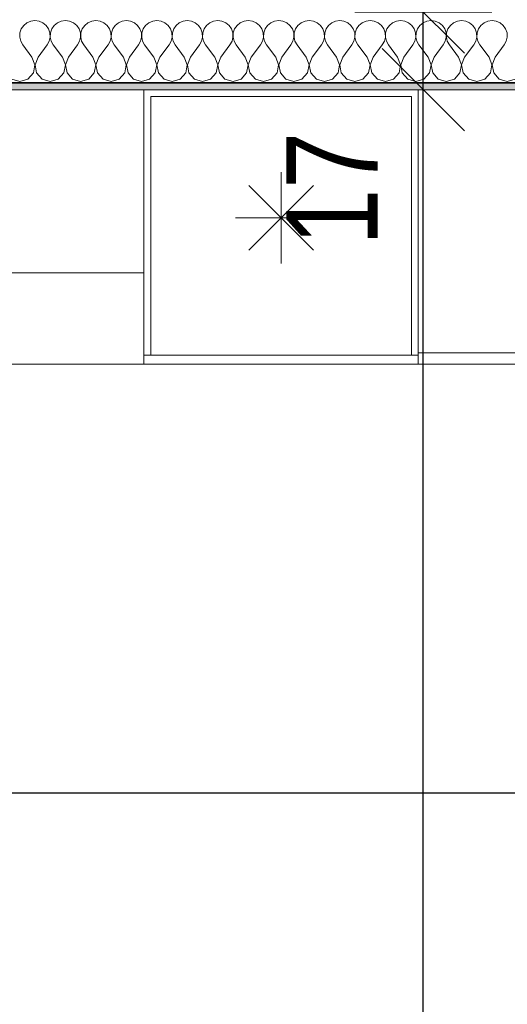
# Model space of a CAD drawing. Header units: metres. Extents: x -7.1 to 26.5, y -14.7 to 18.1.
# Tile 119 of 182: x 21.1 to 22.2, y 1.6 to 3.7. Entities that reach past the tile are written whole.
import ezdxf

# ---------------------------------------------------------------- set-up
doc = ezdxf.new("R2010")
doc.units = ezdxf.units.M
doc.header["$PDMODE"] = 65
doc.linetypes.add('AUSGEZOGEN', pattern=[0])
for name, color, linetype in [('XR$1$015 Innenwände', 7, 'AUSGEZOGEN'), ('XR$1$015 Innenwände Schichttrennlinien', 7, 'AUSGEZOGEN'), ('XR$1$065 Möbel Einrichtung', 7, 'AUSGEZOGEN'), ('XR$1$080 Raumdefinitionen Kontur', 7, 'AUSGEZOGEN'), ('XR$2$105 Bemassungen 100', 7, 'AUSGEZOGEN'), ('XR$3$015 Innenwände Bauteilschraffuren', 7, 'AUSGEZOGEN')]:
    doc.layers.add(name, color=color, linetype=linetype)
doc.styles.add('ARIAL', font='arial.ttf')
doc.dimstyles.new('DIMSTYLE_3', dxfattribs={"dimtxt": 0.2, "dimasz": 0.3, "dimexe": 0, "dimexo": 0, "dimgap": 0.1, "dimtad": 2, "dimrnd": 0.005, "dimzin": 4, "dimdsep": 46, "dimtxsty": 'ARIAL', "dimblk1": 'ALL_ML_STRICH', "dimblk2": 'ALL_ML_STRICH', "dimsah": 1, "dimcen": 0, "dimclrd": 7, "dimclre": 7, "dimclrt": 7, "dimadec": 0, "dimazin": 0, "dimtfac": 1, "dimtdec": 0, "dimtix": 1, "dimtmove": 2, "dimatfit": 3, "dimfxl": 0, "dimtzin": 0, "dimlwd": 0, "dimlwe": 18, "dimarcsym": 0})
doc.dimstyles.new('DIMSTYLE_7', dxfattribs={"dimtxt": 0.2, "dimasz": 0.3, "dimexe": 0, "dimexo": 0, "dimgap": 0.1, "dimtad": 2, "dimdec": 1, "dimlfac": 100, "dimrnd": 0.5, "dimzin": 4, "dimdsep": 46, "dimtxsty": 'ARIAL', "dimblk1": 'ALL_ML_STRICH', "dimblk2": 'ALL_ML_STRICH', "dimsah": 1, "dimcen": 0, "dimclrd": 7, "dimclre": 7, "dimclrt": 7, "dimadec": 0, "dimazin": 0, "dimtfac": 1, "dimtdec": 0, "dimtix": 1, "dimtmove": 2, "dimatfit": 3, "dimfxl": 0, "dimtvp": 1.2, "dimtzin": 0, "dimlwd": 0, "dimlwe": 18, "dimarcsym": 0})

# ---------------------------------------------------------------- blocks, each defined once
blk = doc.blocks.new('ALL_ML_STRICH')
at = {"color": 0, "linetype": 'ByBlock', "lineweight": -2}
for p, q in [((0, -0.5), (0, 0.5)), ((-0.3, -0.3), (0.3, 0.3)), ((-1, 0), (0.5, 0))]:
    blk.add_line(p, q, dxfattribs=at)
blk = doc.blocks.new('*D156')
at = {"layer": 'DEFPOINTS', "color": 7, "linetype": 'AUSGEZOGEN', "lineweight": 18, "transparency": 33554687}
for p in [(18.6318, 2.3555), (22.6218, 2.1433), (18.6318, 2.0461)]:
    blk.add_point(p, dxfattribs=at)
at = {"layer": 'XR$2$105 Bemassungen 100', "color": 7, "linetype": 'AUSGEZOGEN', "lineweight": -2, "transparency": 33554687}
for p, q in [((18.6318, 2.6261), (18.6318, 2.0461)), ((18.6318, 2.0461), (22.6218, 2.0461)), ((22.6218, 2.0461), (22.6218, 2.0461))]:
    blk.add_line(p, q, dxfattribs=at)
at = {"layer": 'XR$2$105 Bemassungen 100', "color": 7, "linetype": 'AUSGEZOGEN', "lineweight": 18, "transparency": 33554687, "xscale": 0.3, "yscale": 0.3, "zscale": 0.3, "rotation": 180}
blk.add_blockref('ALL_ML_STRICH', (18.6318, 2.0461), dxfattribs=at)
at = {"layer": 'XR$2$105 Bemassungen 100', "color": 7, "linetype": 'AUSGEZOGEN', "lineweight": 18, "transparency": 33554687, "xscale": 0.3, "yscale": 0.3, "zscale": 0.3}
blk.add_blockref('ALL_ML_STRICH', (22.6218, 2.0461), dxfattribs=at)
at = {"layer": 'XR$2$105 Bemassungen 100', "color": 7, "linetype": 'AUSGEZOGEN', "lineweight": 18, "transparency": 33554687, "insert": (20.6382, 2.2496), "char_height": 0.2, "width": 0.64, "attachment_point": 5, "style": 'ARIAL'}
blk.add_mtext('\\W0.80;\\A1;{\\A1;{3.99\\H0.132000;\\S^ ;}}', dxfattribs=at)
blk = doc.blocks.new('*D214')
at = {"layer": 'DEFPOINTS', "color": 7, "linetype": 'AUSGEZOGEN', "lineweight": 18, "transparency": 33554687}
for p in [(22.1052, 3.5835), (21.983, -3.6465), (22.0994, -3.6465)]:
    blk.add_point(p, dxfattribs=at)
at = {"layer": 'XR$2$105 Bemassungen 100', "color": 7, "linetype": 'AUSGEZOGEN', "lineweight": -2, "transparency": 33554687}
for p, q in [((21.983, 3.5835), (21.983, 3.5835)), ((21.983, -3.6465), (21.983, 3.5835)), ((21.983, -3.6465), (21.983, -3.6465))]:
    blk.add_line(p, q, dxfattribs=at)
at = {"layer": 'XR$2$105 Bemassungen 100', "color": 7, "linetype": 'AUSGEZOGEN', "lineweight": 18, "transparency": 33554687, "xscale": 0.3, "yscale": 0.3, "zscale": 0.3}
for p, rotation in [((21.983, 3.5835), 90), ((21.983, -3.6465), 270)]:
    blk.add_blockref('ALL_ML_STRICH', p, dxfattribs=dict(at, rotation=rotation))
at = {"layer": 'XR$2$105 Bemassungen 100', "color": 7, "linetype": 'AUSGEZOGEN', "lineweight": 18, "transparency": 33554687, "insert": (21.7795, -0.0199), "char_height": 0.2, "width": 0.64, "attachment_point": 5, "rotation": 90, "style": 'ARIAL'}
blk.add_mtext('\\W0.80;\\A1;{\\A1;{7.23\\H0.132000;\\S^ ;}}', dxfattribs=at)
blk = doc.blocks.new('*D215')
at = {"layer": 'DEFPOINTS', "color": 7, "linetype": 'AUSGEZOGEN', "lineweight": 18, "transparency": 33554687}
for p in [(22.1359, 3.7535), (21.983, 3.5835), (22.1052, 3.5835)]:
    blk.add_point(p, dxfattribs=at)
at = {"layer": 'XR$2$105 Bemassungen 100', "color": 7, "linetype": 'AUSGEZOGEN', "lineweight": -2, "transparency": 33554687}
for p, q in [((21.983, 3.7535), (21.983, 3.7535)), ((21.983, 3.5835), (21.983, 3.7535)), ((21.983, 3.5835), (21.983, 3.5835))]:
    blk.add_line(p, q, dxfattribs=at)
at = {"layer": 'XR$2$105 Bemassungen 100', "color": 7, "linetype": 'AUSGEZOGEN', "lineweight": 18, "transparency": 33554687, "xscale": 0.3, "yscale": 0.3, "zscale": 0.3}
for p, rotation in [((21.983, 3.7535), 90), ((21.983, 3.5835), 270)]:
    blk.add_blockref('ALL_ML_STRICH', p, dxfattribs=dict(at, rotation=rotation))
at = {"layer": 'XR$2$105 Bemassungen 100', "color": 7, "linetype": 'AUSGEZOGEN', "lineweight": 18, "transparency": 33554687, "insert": (21.783, 3.367), "char_height": 0.2, "width": 0.64, "attachment_point": 5, "rotation": 90, "style": 'ARIAL'}
blk.add_mtext('\\W0.80;\\A1;{\\A1;{17\\H0.132000;\\S^ ;}}', dxfattribs=at)
blk = doc.blocks.new('*D216')
at = {"layer": 'DEFPOINTS', "color": 7, "linetype": 'AUSGEZOGEN', "lineweight": 18, "transparency": 33554687}
for p in [(22.0127, 6.6135), (21.983, 3.7535), (22.1359, 3.7535)]:
    blk.add_point(p, dxfattribs=at)
at = {"layer": 'XR$2$105 Bemassungen 100', "color": 7, "linetype": 'AUSGEZOGEN', "lineweight": -2, "transparency": 33554687}
for p, q in [((21.983, 6.6135), (21.983, 6.6135)), ((21.983, 3.7535), (21.983, 6.6135)), ((21.983, 3.7535), (21.983, 3.7535))]:
    blk.add_line(p, q, dxfattribs=at)
at = {"layer": 'XR$2$105 Bemassungen 100', "color": 7, "linetype": 'AUSGEZOGEN', "lineweight": 18, "transparency": 33554687, "xscale": 0.3, "yscale": 0.3, "zscale": 0.3}
for p, rotation in [((21.983, 6.6135), 90), ((21.983, 3.7535), 270)]:
    blk.add_blockref('ALL_ML_STRICH', p, dxfattribs=dict(at, rotation=rotation))
at = {"layer": 'XR$2$105 Bemassungen 100', "color": 7, "linetype": 'AUSGEZOGEN', "lineweight": 18, "transparency": 33554687, "insert": (21.7796, 5.1951), "char_height": 0.2, "width": 0.64, "attachment_point": 5, "rotation": 90, "style": 'ARIAL'}
blk.add_mtext('\\W0.80;\\A1;{\\A1;{2.86\\H0.132000;\\S^ ;}}', dxfattribs=at)
blk = doc.blocks.new('COMPLEXOBJECT_229')
at = {"layer": 'XR$3$015 Innenwände Bauteilschraffuren', "color": 8, "linetype": 'AUSGEZOGEN', "lineweight": 13, "transparency": 33554687}
for p, q in [((21.1158, 3.7302), (21.1087, 3.7243)), ((21.1242, 3.7339), (21.1158, 3.7302)), ((21.1333, 3.7352), (21.1242, 3.7339)), ((21.1424, 3.7339), (21.1333, 3.7352)), ((21.1509, 3.7302), (21.1424, 3.7339)), ((21.1579, 3.7243), (21.1509, 3.7302)), ((21.1825, 3.7302), (21.1754, 3.7243)), ((21.1909, 3.7339), (21.1825, 3.7302)), ((21.2, 3.7352), (21.1909, 3.7339)), ((21.2091, 3.7339), (21.2, 3.7352)), ((21.2175, 3.7302), (21.2091, 3.7339)), ((21.2246, 3.7243), (21.2175, 3.7302)), ((21.2491, 3.7302), (21.2421, 3.7243)), ((21.2576, 3.7339), (21.2491, 3.7302)), ((21.2667, 3.7352), (21.2576, 3.7339)), ((21.2758, 3.7339), (21.2667, 3.7352)), ((21.2842, 3.7302), (21.2758, 3.7339)), ((21.2913, 3.7243), (21.2842, 3.7302)), ((21.3158, 3.7302), (21.3087, 3.7243)), ((21.3242, 3.7339), (21.3158, 3.7302)), ((21.3333, 3.7352), (21.3242, 3.7339)), ((21.3424, 3.7339), (21.3333, 3.7352)), ((21.3509, 3.7302), (21.3424, 3.7339)), ((21.3579, 3.7243), (21.3509, 3.7302)), ((21.3825, 3.7302), (21.3754, 3.7243)), ((21.3909, 3.7339), (21.3825, 3.7302)), ((21.4, 3.7352), (21.3909, 3.7339)), ((21.4091, 3.7339), (21.4, 3.7352)), ((21.4175, 3.7302), (21.4091, 3.7339)), ((21.4246, 3.7243), (21.4175, 3.7302)), ((21.4491, 3.7302), (21.4421, 3.7243)), ((21.4576, 3.7339), (21.4491, 3.7302)), ((21.4667, 3.7352), (21.4576, 3.7339)), ((21.4758, 3.7339), (21.4667, 3.7352)), ((21.4842, 3.7302), (21.4758, 3.7339)), ((21.4913, 3.7243), (21.4842, 3.7302)), ((21.5158, 3.7302), (21.5087, 3.7243)), ((21.5242, 3.7339), (21.5158, 3.7302)), ((21.5333, 3.7352), (21.5242, 3.7339)), ((21.5424, 3.7339), (21.5333, 3.7352)), ((21.5509, 3.7302), (21.5424, 3.7339)), ((21.5579, 3.7243), (21.5509, 3.7302)), ((21.5825, 3.7302), (21.5754, 3.7243)), ((21.5909, 3.7339), (21.5825, 3.7302)), ((21.6, 3.7352), (21.5909, 3.7339)), ((21.6091, 3.7339), (21.6, 3.7352)), ((21.6175, 3.7302), (21.6091, 3.7339)), ((21.6246, 3.7243), (21.6175, 3.7302)), ((21.6491, 3.7302), (21.6421, 3.7243)), ((21.6576, 3.7339), (21.6491, 3.7302)), ((21.6667, 3.7352), (21.6576, 3.7339)), ((21.6758, 3.7339), (21.6667, 3.7352)), ((21.6842, 3.7302), (21.6758, 3.7339)), ((21.6913, 3.7243), (21.6842, 3.7302)), ((21.7158, 3.7302), (21.7087, 3.7243)), ((21.7242, 3.7339), (21.7158, 3.7302)), ((21.7333, 3.7352), (21.7242, 3.7339)), ((21.7424, 3.7339), (21.7333, 3.7352)), ((21.7509, 3.7302), (21.7424, 3.7339)), ((21.7579, 3.7243), (21.7509, 3.7302)), ((21.7825, 3.7302), (21.7754, 3.7243)), ((21.7909, 3.7339), (21.7825, 3.7302)), ((21.8, 3.7352), (21.7909, 3.7339)), ((21.8091, 3.7339), (21.8, 3.7352)), ((21.8175, 3.7302), (21.8091, 3.7339)), ((21.8246, 3.7243), (21.8175, 3.7302)), ((21.8491, 3.7302), (21.8421, 3.7243)), ((21.8576, 3.7339), (21.8491, 3.7302)), ((21.8667, 3.7352), (21.8576, 3.7339)), ((21.8758, 3.7339), (21.8667, 3.7352)), ((21.8842, 3.7302), (21.8758, 3.7339)), ((21.8913, 3.7243), (21.8842, 3.7302)), ((21.9158, 3.7302), (21.9087, 3.7243)), ((21.9242, 3.7339), (21.9158, 3.7302)), ((21.9333, 3.7352), (21.9242, 3.7339)), ((21.9424, 3.7339), (21.9333, 3.7352)), ((21.9509, 3.7302), (21.9424, 3.7339)), ((21.9579, 3.7243), (21.9509, 3.7302)), ((21.9825, 3.7302), (21.9754, 3.7243)), ((21.9909, 3.7339), (21.9825, 3.7302)), ((22, 3.7352), (21.9909, 3.7339)), ((22.0091, 3.7339), (22, 3.7352)), ((22.0175, 3.7302), (22.0091, 3.7339)), ((22.0246, 3.7243), (22.0175, 3.7302)), ((22.0491, 3.7302), (22.0421, 3.7243)), ((22.0576, 3.7339), (22.0491, 3.7302)), ((22.0667, 3.7352), (22.0576, 3.7339)), ((22.0758, 3.7339), (22.0667, 3.7352)), ((22.0842, 3.7302), (22.0758, 3.7339)), ((22.0913, 3.7243), (22.0842, 3.7302)), ((22.1158, 3.7302), (22.1087, 3.7243)), ((22.1242, 3.7339), (22.1158, 3.7302)), ((22.1333, 3.7352), (22.1242, 3.7339)), ((22.1424, 3.7339), (22.1333, 3.7352)), ((22.1509, 3.7302), (22.1424, 3.7339)), ((22.1579, 3.7243), (22.1509, 3.7302)), ((21.1006, 3.708), (21.1001, 3.6988)), ((21.1035, 3.7167), (21.1006, 3.708)), ((21.1087, 3.7243), (21.1035, 3.7167)), ((21.1631, 3.7167), (21.1579, 3.7243)), ((21.1661, 3.708), (21.1631, 3.7167)), ((21.1665, 3.6988), (21.1661, 3.708)), ((21.1672, 3.708), (21.1668, 3.6988)), ((21.1702, 3.7167), (21.1672, 3.708)), ((21.1754, 3.7243), (21.1702, 3.7167)), ((21.2298, 3.7167), (21.2246, 3.7243)), ((21.2328, 3.708), (21.2298, 3.7167)), ((21.2332, 3.6988), (21.2328, 3.708)), ((21.2339, 3.708), (21.2335, 3.6988)), ((21.2369, 3.7167), (21.2339, 3.708)), ((21.2421, 3.7243), (21.2369, 3.7167)), ((21.2965, 3.7167), (21.2913, 3.7243)), ((21.2994, 3.708), (21.2965, 3.7167)), ((21.2999, 3.6988), (21.2994, 3.708)), ((21.3006, 3.708), (21.3001, 3.6988)), ((21.3035, 3.7167), (21.3006, 3.708)), ((21.3087, 3.7243), (21.3035, 3.7167)), ((21.3631, 3.7167), (21.3579, 3.7243)), ((21.3661, 3.708), (21.3631, 3.7167)), ((21.3665, 3.6988), (21.3661, 3.708)), ((21.3672, 3.708), (21.3668, 3.6988)), ((21.3702, 3.7167), (21.3672, 3.708)), ((21.3754, 3.7243), (21.3702, 3.7167)), ((21.4298, 3.7167), (21.4246, 3.7243)), ((21.4328, 3.708), (21.4298, 3.7167)), ((21.4332, 3.6988), (21.4328, 3.708)), ((21.4339, 3.708), (21.4335, 3.6988)), ((21.4369, 3.7167), (21.4339, 3.708)), ((21.4421, 3.7243), (21.4369, 3.7167)), ((21.4965, 3.7167), (21.4913, 3.7243)), ((21.4994, 3.708), (21.4965, 3.7167)), ((21.4999, 3.6988), (21.4994, 3.708)), ((21.5006, 3.708), (21.5001, 3.6988)), ((21.5035, 3.7167), (21.5006, 3.708)), ((21.5087, 3.7243), (21.5035, 3.7167)), ((21.5631, 3.7167), (21.5579, 3.7243)), ((21.5661, 3.708), (21.5631, 3.7167)), ((21.5665, 3.6988), (21.5661, 3.708)), ((21.5672, 3.708), (21.5668, 3.6988)), ((21.5702, 3.7167), (21.5672, 3.708)), ((21.5754, 3.7243), (21.5702, 3.7167)), ((21.6298, 3.7167), (21.6246, 3.7243)), ((21.6328, 3.708), (21.6298, 3.7167)), ((21.6332, 3.6988), (21.6328, 3.708)), ((21.6339, 3.708), (21.6335, 3.6988)), ((21.6369, 3.7167), (21.6339, 3.708)), ((21.6421, 3.7243), (21.6369, 3.7167)), ((21.6965, 3.7167), (21.6913, 3.7243)), ((21.6994, 3.708), (21.6965, 3.7167)), ((21.6999, 3.6988), (21.6994, 3.708)), ((21.7006, 3.708), (21.7001, 3.6988)), ((21.7035, 3.7167), (21.7006, 3.708)), ((21.7087, 3.7243), (21.7035, 3.7167)), ((21.7631, 3.7167), (21.7579, 3.7243)), ((21.7661, 3.708), (21.7631, 3.7167)), ((21.7665, 3.6988), (21.7661, 3.708)), ((21.7672, 3.708), (21.7668, 3.6988)), ((21.7702, 3.7167), (21.7672, 3.708)), ((21.7754, 3.7243), (21.7702, 3.7167)), ((21.8298, 3.7167), (21.8246, 3.7243)), ((21.8328, 3.708), (21.8298, 3.7167)), ((21.8332, 3.6988), (21.8328, 3.708)), ((21.8339, 3.708), (21.8335, 3.6988)), ((21.8369, 3.7167), (21.8339, 3.708)), ((21.8421, 3.7243), (21.8369, 3.7167)), ((21.8965, 3.7167), (21.8913, 3.7243)), ((21.8994, 3.708), (21.8965, 3.7167)), ((21.8999, 3.6988), (21.8994, 3.708)), ((21.9006, 3.708), (21.9001, 3.6988)), ((21.9035, 3.7167), (21.9006, 3.708)), ((21.9087, 3.7243), (21.9035, 3.7167)), ((21.9631, 3.7167), (21.9579, 3.7243)), ((21.9661, 3.708), (21.9631, 3.7167)), ((21.9665, 3.6988), (21.9661, 3.708)), ((21.9672, 3.708), (21.9668, 3.6988)), ((21.9702, 3.7167), (21.9672, 3.708)), ((21.9754, 3.7243), (21.9702, 3.7167)), ((22.0298, 3.7167), (22.0246, 3.7243)), ((22.0328, 3.708), (22.0298, 3.7167)), ((22.0332, 3.6988), (22.0328, 3.708)), ((22.0339, 3.708), (22.0335, 3.6988)), ((22.0369, 3.7167), (22.0339, 3.708)), ((22.0421, 3.7243), (22.0369, 3.7167)), ((22.0965, 3.7167), (22.0913, 3.7243)), ((22.0994, 3.708), (22.0965, 3.7167)), ((22.0999, 3.6988), (22.0994, 3.708)), ((22.1006, 3.708), (22.1001, 3.6988)), ((22.1035, 3.7167), (22.1006, 3.708)), ((22.1087, 3.7243), (22.1035, 3.7167)), ((22.1631, 3.7167), (22.1579, 3.7243)), ((22.1661, 3.708), (22.1631, 3.7167)), ((22.1665, 3.6988), (22.1661, 3.708)), ((21.1001, 3.6988), (21.1022, 3.6899)), ((21.1022, 3.6899), (21.1067, 3.6818)), ((21.16, 3.6818), (21.1645, 3.6899)), ((21.1645, 3.6899), (21.1665, 3.6988)), ((21.1668, 3.6988), (21.1689, 3.6899)), ((21.1689, 3.6899), (21.1733, 3.6818)), ((21.2267, 3.6818), (21.2311, 3.6899)), ((21.2311, 3.6899), (21.2332, 3.6988)), ((21.2335, 3.6988), (21.2355, 3.6899)), ((21.2355, 3.6899), (21.24, 3.6818)), ((21.2933, 3.6818), (21.2978, 3.6899)), ((21.2978, 3.6899), (21.2999, 3.6988)), ((21.3001, 3.6988), (21.3022, 3.6899)), ((21.3022, 3.6899), (21.3067, 3.6818)), ((21.36, 3.6818), (21.3645, 3.6899)), ((21.3645, 3.6899), (21.3665, 3.6988)), ((21.3668, 3.6988), (21.3689, 3.6899)), ((21.3689, 3.6899), (21.3733, 3.6818)), ((21.4267, 3.6818), (21.4311, 3.6899)), ((21.4311, 3.6899), (21.4332, 3.6988)), ((21.4335, 3.6988), (21.4355, 3.6899)), ((21.4355, 3.6899), (21.44, 3.6818)), ((21.4933, 3.6818), (21.4978, 3.6899)), ((21.4978, 3.6899), (21.4999, 3.6988)), ((21.5001, 3.6988), (21.5022, 3.6899)), ((21.5022, 3.6899), (21.5067, 3.6818)), ((21.56, 3.6818), (21.5645, 3.6899)), ((21.5645, 3.6899), (21.5665, 3.6988)), ((21.5668, 3.6988), (21.5689, 3.6899)), ((21.5689, 3.6899), (21.5733, 3.6818)), ((21.6267, 3.6818), (21.6311, 3.6899)), ((21.6311, 3.6899), (21.6332, 3.6988)), ((21.6335, 3.6988), (21.6355, 3.6899)), ((21.6355, 3.6899), (21.64, 3.6818)), ((21.6933, 3.6818), (21.6978, 3.6899)), ((21.6978, 3.6899), (21.6999, 3.6988)), ((21.7001, 3.6988), (21.7022, 3.6899)), ((21.7022, 3.6899), (21.7067, 3.6818)), ((21.76, 3.6818), (21.7645, 3.6899)), ((21.7645, 3.6899), (21.7665, 3.6988)), ((21.7668, 3.6988), (21.7689, 3.6899)), ((21.7689, 3.6899), (21.7733, 3.6818)), ((21.8267, 3.6818), (21.8311, 3.6899)), ((21.8311, 3.6899), (21.8332, 3.6988)), ((21.8335, 3.6988), (21.8355, 3.6899)), ((21.8355, 3.6899), (21.84, 3.6818)), ((21.8933, 3.6818), (21.8978, 3.6899)), ((21.8978, 3.6899), (21.8999, 3.6988)), ((21.9001, 3.6988), (21.9022, 3.6899)), ((21.9022, 3.6899), (21.9067, 3.6818)), ((21.96, 3.6818), (21.9645, 3.6899)), ((21.9645, 3.6899), (21.9665, 3.6988)), ((21.9668, 3.6988), (21.9689, 3.6899)), ((21.9689, 3.6899), (21.9733, 3.6818)), ((22.0267, 3.6818), (22.0311, 3.6899)), ((22.0311, 3.6899), (22.0332, 3.6988)), ((22.0335, 3.6988), (22.0355, 3.6899)), ((22.0355, 3.6899), (22.04, 3.6818)), ((22.0933, 3.6818), (22.0978, 3.6899)), ((22.0978, 3.6899), (22.0999, 3.6988)), ((22.1001, 3.6988), (22.1022, 3.6899)), ((22.1022, 3.6899), (22.1067, 3.6818)), ((22.16, 3.6818), (22.1645, 3.6899)), ((22.1645, 3.6899), (22.1665, 3.6988)), ((21.1267, 3.6552), (21.1067, 3.6818)), ((21.14, 3.6552), (21.16, 3.6818)), ((21.1933, 3.6552), (21.1733, 3.6818)), ((21.2067, 3.6552), (21.2267, 3.6818)), ((21.26, 3.6552), (21.24, 3.6818)), ((21.2733, 3.6552), (21.2933, 3.6818)), ((21.3267, 3.6552), (21.3067, 3.6818)), ((21.34, 3.6552), (21.36, 3.6818)), ((21.3933, 3.6552), (21.3733, 3.6818)), ((21.4067, 3.6552), (21.4267, 3.6818)), ((21.46, 3.6552), (21.44, 3.6818)), ((21.4733, 3.6552), (21.4933, 3.6818)), ((21.5267, 3.6552), (21.5067, 3.6818)), ((21.54, 3.6552), (21.56, 3.6818)), ((21.5933, 3.6552), (21.5733, 3.6818)), ((21.6067, 3.6552), (21.6267, 3.6818)), ((21.66, 3.6552), (21.64, 3.6818)), ((21.6733, 3.6552), (21.6933, 3.6818)), ((21.7267, 3.6552), (21.7067, 3.6818)), ((21.74, 3.6552), (21.76, 3.6818)), ((21.7933, 3.6552), (21.7733, 3.6818)), ((21.8067, 3.6552), (21.8267, 3.6818)), ((21.86, 3.6552), (21.84, 3.6818)), ((21.8733, 3.6552), (21.8933, 3.6818)), ((21.9267, 3.6552), (21.9067, 3.6818)), ((21.94, 3.6552), (21.96, 3.6818)), ((21.9933, 3.6552), (21.9733, 3.6818)), ((22.0067, 3.6552), (22.0267, 3.6818)), ((22.06, 3.6552), (22.04, 3.6818)), ((22.0733, 3.6552), (22.0933, 3.6818)), ((22.1267, 3.6552), (22.1067, 3.6818)), ((22.14, 3.6552), (22.16, 3.6818)), ((21.1332, 3.6382), (21.1267, 3.6552)), ((21.14, 3.6552), (21.1335, 3.6382)), ((21.1999, 3.6382), (21.1933, 3.6552)), ((21.2067, 3.6552), (21.2001, 3.6382)), ((21.2665, 3.6382), (21.26, 3.6552)), ((21.2733, 3.6552), (21.2668, 3.6382)), ((21.3332, 3.6382), (21.3267, 3.6552)), ((21.34, 3.6552), (21.3335, 3.6382)), ((21.3999, 3.6382), (21.3933, 3.6552)), ((21.4067, 3.6552), (21.4001, 3.6382)), ((21.4665, 3.6382), (21.46, 3.6552)), ((21.4733, 3.6552), (21.4668, 3.6382)), ((21.5332, 3.6382), (21.5267, 3.6552)), ((21.54, 3.6552), (21.5335, 3.6382)), ((21.5999, 3.6382), (21.5933, 3.6552)), ((21.6067, 3.6552), (21.6001, 3.6382)), ((21.6665, 3.6382), (21.66, 3.6552)), ((21.6733, 3.6552), (21.6668, 3.6382)), ((21.7332, 3.6382), (21.7267, 3.6552)), ((21.74, 3.6552), (21.7335, 3.6382)), ((21.7999, 3.6382), (21.7933, 3.6552)), ((21.8067, 3.6552), (21.8001, 3.6382)), ((21.8665, 3.6382), (21.86, 3.6552)), ((21.8733, 3.6552), (21.8668, 3.6382)), ((21.9332, 3.6382), (21.9267, 3.6552)), ((21.94, 3.6552), (21.9335, 3.6382)), ((21.9999, 3.6382), (21.9933, 3.6552)), ((22.0067, 3.6552), (22.0001, 3.6382)), ((22.0665, 3.6382), (22.06, 3.6552)), ((22.0733, 3.6552), (22.0668, 3.6382)), ((22.1332, 3.6382), (22.1267, 3.6552)), ((22.14, 3.6552), (22.1335, 3.6382)), ((21.1175, 3.6068), (21.1298, 3.6203)), ((21.1298, 3.6203), (21.1332, 3.6382)), ((21.1335, 3.6382), (21.1369, 3.6203)), ((21.1369, 3.6203), (21.1491, 3.6068)), ((21.1842, 3.6068), (21.1965, 3.6203)), ((21.1965, 3.6203), (21.1999, 3.6382)), ((21.2001, 3.6382), (21.2035, 3.6203)), ((21.2035, 3.6203), (21.2158, 3.6068)), ((21.2509, 3.6068), (21.2631, 3.6203)), ((21.2631, 3.6203), (21.2665, 3.6382)), ((21.2668, 3.6382), (21.2702, 3.6203)), ((21.2702, 3.6203), (21.2825, 3.6068)), ((21.3175, 3.6068), (21.3298, 3.6203)), ((21.3298, 3.6203), (21.3332, 3.6382)), ((21.3335, 3.6382), (21.3369, 3.6203)), ((21.3369, 3.6203), (21.3491, 3.6068)), ((21.3842, 3.6068), (21.3965, 3.6203)), ((21.3965, 3.6203), (21.3999, 3.6382)), ((21.4001, 3.6382), (21.4035, 3.6203)), ((21.4035, 3.6203), (21.4158, 3.6068)), ((21.4509, 3.6068), (21.4631, 3.6203)), ((21.4631, 3.6203), (21.4665, 3.6382)), ((21.4668, 3.6382), (21.4702, 3.6203)), ((21.4702, 3.6203), (21.4825, 3.6068)), ((21.5175, 3.6068), (21.5298, 3.6203)), ((21.5298, 3.6203), (21.5332, 3.6382)), ((21.5335, 3.6382), (21.5369, 3.6203)), ((21.5369, 3.6203), (21.5491, 3.6068)), ((21.5842, 3.6068), (21.5965, 3.6203)), ((21.5965, 3.6203), (21.5999, 3.6382)), ((21.6001, 3.6382), (21.6035, 3.6203)), ((21.6035, 3.6203), (21.6158, 3.6068)), ((21.6509, 3.6068), (21.6631, 3.6203)), ((21.6631, 3.6203), (21.6665, 3.6382)), ((21.6668, 3.6382), (21.6702, 3.6203)), ((21.6702, 3.6203), (21.6825, 3.6068)), ((21.7175, 3.6068), (21.7298, 3.6203)), ((21.7298, 3.6203), (21.7332, 3.6382)), ((21.7335, 3.6382), (21.7369, 3.6203)), ((21.7369, 3.6203), (21.7491, 3.6068)), ((21.7842, 3.6068), (21.7965, 3.6203)), ((21.7965, 3.6203), (21.7999, 3.6382)), ((21.8001, 3.6382), (21.8035, 3.6203)), ((21.8035, 3.6203), (21.8158, 3.6068)), ((21.8509, 3.6068), (21.8631, 3.6203)), ((21.8631, 3.6203), (21.8665, 3.6382)), ((21.8668, 3.6382), (21.8702, 3.6203)), ((21.8702, 3.6203), (21.8825, 3.6068)), ((21.9175, 3.6068), (21.9298, 3.6203)), ((21.9298, 3.6203), (21.9332, 3.6382)), ((21.9335, 3.6382), (21.9369, 3.6203)), ((21.9369, 3.6203), (21.9491, 3.6068)), ((21.9842, 3.6068), (21.9965, 3.6203)), ((21.9965, 3.6203), (21.9999, 3.6382)), ((22.0001, 3.6382), (22.0035, 3.6203)), ((22.0035, 3.6203), (22.0158, 3.6068)), ((22.0509, 3.6068), (22.0631, 3.6203)), ((22.0631, 3.6203), (22.0665, 3.6382)), ((22.0668, 3.6382), (22.0702, 3.6203)), ((22.0702, 3.6203), (22.0825, 3.6068)), ((22.1175, 3.6068), (22.1298, 3.6203)), ((22.1298, 3.6203), (22.1332, 3.6382)), ((22.1335, 3.6382), (22.1369, 3.6203)), ((22.1369, 3.6203), (22.1491, 3.6068)), ((21.0825, 3.6068), (21.1, 3.6018)), ((21.1, 3.6018), (21.1175, 3.6068)), ((21.1491, 3.6068), (21.1667, 3.6018)), ((21.1667, 3.6018), (21.1842, 3.6068)), ((21.2158, 3.6068), (21.2333, 3.6018)), ((21.2333, 3.6018), (21.2509, 3.6068)), ((21.2825, 3.6068), (21.3, 3.6018)), ((21.3, 3.6018), (21.3175, 3.6068)), ((21.3491, 3.6068), (21.3667, 3.6018)), ((21.3667, 3.6018), (21.3842, 3.6068)), ((21.4158, 3.6068), (21.4333, 3.6018)), ((21.4333, 3.6018), (21.4509, 3.6068)), ((21.4825, 3.6068), (21.5, 3.6018)), ((21.5, 3.6018), (21.5175, 3.6068)), ((21.5491, 3.6068), (21.5667, 3.6018)), ((21.5667, 3.6018), (21.5842, 3.6068)), ((21.6158, 3.6068), (21.6333, 3.6018)), ((21.6333, 3.6018), (21.6509, 3.6068)), ((21.6825, 3.6068), (21.7, 3.6018)), ((21.7, 3.6018), (21.7175, 3.6068)), ((21.7491, 3.6068), (21.7667, 3.6018)), ((21.7667, 3.6018), (21.7842, 3.6068)), ((21.8158, 3.6068), (21.8333, 3.6018)), ((21.8333, 3.6018), (21.8509, 3.6068)), ((21.8825, 3.6068), (21.9, 3.6018)), ((21.9, 3.6018), (21.9175, 3.6068)), ((21.9491, 3.6068), (21.9667, 3.6018)), ((21.9667, 3.6018), (21.9842, 3.6068)), ((22.0158, 3.6068), (22.0333, 3.6018)), ((22.0333, 3.6018), (22.0509, 3.6068)), ((22.0825, 3.6068), (22.1, 3.6018)), ((22.1, 3.6018), (22.1175, 3.6068)), ((22.1491, 3.6068), (22.1667, 3.6018)), ((22.1667, 3.6018), (22.1842, 3.6068))]:
    blk.add_line(p, q, dxfattribs=at)

msp = doc.modelspace()

# ---------------------------------------------------------------- hatches: boundary and pattern name
at = {"layer": 'XR$3$015 Innenwände Bauteilschraffuren', "linetype": 'AUSGEZOGEN', "lineweight": 13, "true_color": 0x202020, "transparency": 33554687}
msp.add_hatch(color=250, dxfattribs=at).paths.add_polyline_path([(18.6468, 3.5835), (22.6218, 3.5835), (22.6218, 3.5985), (18.6468, 3.5985)])

# ---------------------------------------------------------------- linework, layer by layer
at = {"layer": 'XR$1$015 Innenwände', "color": 7, "linetype": 'AUSGEZOGEN', "lineweight": 18, "transparency": 33554687}
msp.add_line((18.6468, 3.5835), (22.6218, 3.5835), dxfattribs=at)
at = {"layer": 'XR$1$015 Innenwände Schichttrennlinien', "color": 7, "linetype": 'AUSGEZOGEN', "lineweight": 35, "transparency": 33554687}
msp.add_line((18.7868, 3.5985), (22.6218, 3.5985), dxfattribs=at)
at = {"layer": 'XR$1$065 Möbel Einrichtung', "color": 8, "linetype": 'AUSGEZOGEN', "lineweight": 13, "transparency": 33554687}
for p, q in [((18.6518, 3.5835), (22.6218, 3.5835)), ((21.9718, 3.5835), (21.3718, 3.5835)), ((21.3718, 3.5835), (21.3718, 2.9835)), ((21.9718, 2.9835), (21.9718, 3.5835)), ((21.3868, 3.0035), (21.3868, 3.5685)), ((21.3868, 3.5685), (21.9568, 3.5685)), ((21.9568, 3.0035), (21.9568, 3.5685)), ((21.6718, 3.2035), (21.6718, 3.4035)), ((21.6011, 3.2328), (21.7425, 3.3742)), ((21.6011, 3.3742), (21.7425, 3.2328)), ((21.5718, 3.3035), (21.7718, 3.3035)), ((21.3718, 3.0035), (21.9718, 3.0035)), ((21.9718, 3.0085), (22.5718, 3.0085)), ((18.6518, 2.9835), (22.6218, 2.9835)), ((21.3718, 2.9835), (21.9718, 2.9835))]:
    msp.add_line(p, q, dxfattribs=at)
for points in [[(21.0718, 3.1835), (21.3718, 3.1835), (21.3718, 3.5835), (21.0718, 3.5835), (21.0718, 3.1835)], [(21.9718, 2.9835), (22.5718, 2.9835), (22.5718, 3.5835), (21.9718, 3.5835), (21.9718, 2.9835)]]:
    msp.add_lwpolyline(points, close=True, dxfattribs=at)
at = {"layer": 'XR$1$080 Raumdefinitionen Kontur', "color": 8, "linetype": 'AUSGEZOGEN', "lineweight": 13, "transparency": 33554687}
msp.add_lwpolyline([(16.3418, -3.6465), (22.6218, -3.6465), (22.6218, 3.5835), (18.6718, 3.5835), (17.4718, 3.5835), (16.3418, 3.5835), (16.3418, -3.6465)], close=True, dxfattribs=at)

# ---------------------------------------------------------------- block references
at = {"layer": 'XR$3$015 Innenwände Bauteilschraffuren', "color": 8, "linetype": 'AUSGEZOGEN', "lineweight": 13, "transparency": 33554687}
msp.add_blockref('COMPLEXOBJECT_229', (0, 0), dxfattribs=at)

# ---------------------------------------------------------------- dimensions: what is measured, and where the dimension line sits
at = {"layer": 'XR$2$105 Bemassungen 100', "color": 7, "linetype": 'AUSGEZOGEN', "lineweight": 18, "transparency": 33554687}
for base, p1, p2, dimstyle, picture, middle in [((21.983, 6.6135), (21.983, 3.7535), (21.983, 6.6135), 'DIMSTYLE_3', '*D216', (21.7796, 5.1951)), ((21.983, 3.7535), (21.983, 3.5835), (21.983, 3.7535), 'DIMSTYLE_7', '*D215', (21.783, 3.367)), ((21.983, 3.5835), (21.983, -3.6465), (21.983, 3.5835), 'DIMSTYLE_3', '*D214', (21.7795, -0.0199))]:
    dim = msp.add_linear_dim(base=base, p1=p1, p2=p2, angle=90, dimstyle=dimstyle, override={"dimpost": '<>', "dimclrd": 7, "dimclre": 7, "dimclrt": 7, "dimlwd": 0, "dimlwe": 18}, dxfattribs=at)
    dim.commit()
    dim.dimension.update_dxf_attribs({"geometry": picture, "text_midpoint": middle, "dimtype": 160})
dim = msp.add_linear_dim(base=(22.6218, 2.0461), p1=(18.6318, 2.6261), p2=(22.6218, 2.0461), dimstyle='DIMSTYLE_3', override={"dimpost": '<>', "dimclrd": 7, "dimclre": 7, "dimclrt": 7, "dimlwd": 0, "dimlwe": 18}, dxfattribs=at)
dim.commit()
dim.dimension.update_dxf_attribs({"geometry": '*D156', "text_midpoint": (20.6382, 2.2496), "dimtype": 160})

doc.saveas('drawing.dxf')
